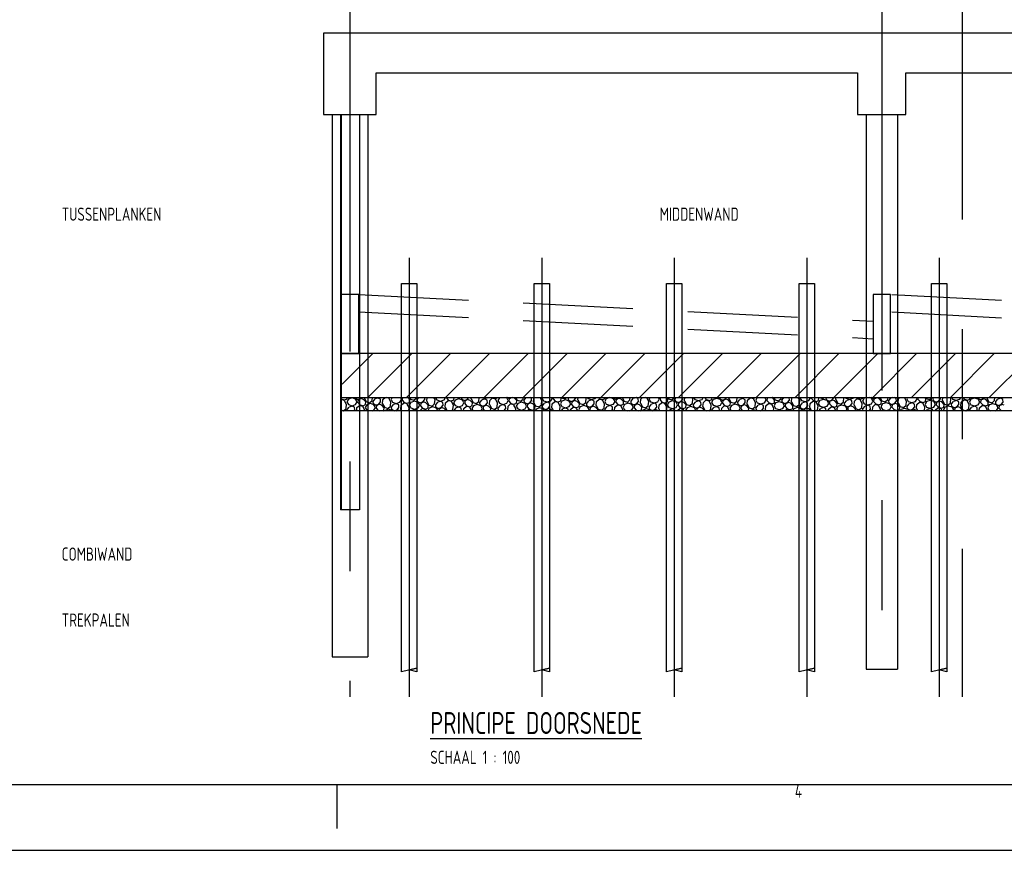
# Model space of a CAD drawing. Extents: x 0 to 1189000, y 0 to 841000.
# Tile 2 of 20: x 276791 to 500840, y 0 to 189139. Entities that reach past the tile are written whole.
import ezdxf
from ezdxf.enums import TextEntityAlignment as Align

# ---------------------------------------------------------------- set-up
doc = ezdxf.new("R2010")
doc.units = 0
doc.header["$LTSCALE"] = 10000
doc.header["$MEASUREMENT"] = 0
doc.linetypes.add('_XC00011$0$CENTER', pattern=[2, 1.25, -0.25, 0.25, -0.25])
doc.linetypes.add('_XC00011$0$HIDDEN', pattern=[0.375, 0.25, -0.125])
doc.layers.get('0').update_dxf_attribs({"linetype": 'CONTINUOUS'})
for name, color, linetype in [('101', 7, 'CONTINUOUS'), ('102', 2, 'CONTINUOUS'), ('103', 4, 'CONTINUOUS'), ('_XC00011$0$172', 2, 'CONTINUOUS'), ('_XC00011$0$173', 4, 'CONTINUOUS'), ('_XC00011$0$261', 7, 'CONTINUOUS'), ('_XC00011$0$3001', 7, 'CONTINUOUS'), ('_XC00011$0$3002', 2, 'CONTINUOUS'), ('_XC00011$0$3081', 7, 'CONTINUOUS'), ('_XC00011$0$3082', 2, 'CONTINUOUS'), ('_XC00011$0$3201', 7, 'CONTINUOUS'), ('_XC00011$0$3203', 4, 'CONTINUOUS'), ('_XC00011$0$3271', 7, 'CONTINUOUS')]:
    doc.layers.add(name, color=color, linetype=linetype)
doc.styles.add('_XC00011$0$ISO', font='ISO', dxfattribs={"width": 0.8})
doc.styles.add('ISO', font='ISO', dxfattribs={"width": 0.8})

# ---------------------------------------------------------------- blocks, each defined once
blk = doc.blocks.new('SHEET_A0')
at = {"layer": '101'}
blk.add_line((349, 5), (349, 15), dxfattribs=at)
blk.add_lwpolyline([(0, 0), (1189, 0), (1189, 841), (0, 841)], close=True, dxfattribs=at)
at = {"layer": '103'}
blk.add_lwpolyline([(15, 15), (1174, 15), (1174, 816), (15, 816)], close=True, dxfattribs=at)
at = {"layer": '101', "style": 'ISO', "width": 0.8}
for p in [(1046, 214.2), (1046, 204.2), (1046, 194.2), (1046, 184.2), (1046, 174.2), (1046, 164.2)]:
    blk.add_attdef('DATUM', text='', height=2.5, dxfattribs=at).set_placement(p, align=Align.CENTER)
blk.add_attdef('NAAM', (1039.21, 19.42), '', height=2.5, dxfattribs=at)
at = {"layer": '102', "style": 'ISO', "width": 0.8}
blk.add_text('4', height=3, dxfattribs=at).set_placement((454, 12), align=Align.CENTER)
for tag, height, p in [('DOS_NR', 3.5, (80, 809.25)), ('REV.', 2.5, (1030, 214.2)), ('REV.', 2.5, (1030, 204.2)), ('REV.', 2.5, (1030, 194.2)), ('REV.', 2.5, (1030, 184.2)), ('REV.', 2.5, (1030, 174.2)), ('REV.', 2.5, (1030, 164.2))]:
    blk.add_attdef(tag, text='', height=height, dxfattribs=at).set_placement(p, align=Align.CENTER)
for tag, p, height in [('OMSCHRIJVING', (1060, 214.2), 2.5), ('OMSCHRIJVING', (1060, 204.2), 2.5), ('OMSCHRIJVING', (1060, 194.2), 2.5), ('OMSCHRIJVING', (1060, 184.2), 2.5), ('OMSCHRIJVING', (1060, 174.2), 2.5), ('OMSCHRIJVING', (1060, 164.2), 2.5), ('SCHAAL', (1162.23, 44.76), 3)]:
    blk.add_attdef(tag, p, '', height=height, dxfattribs=at)
at = {"layer": '103', "style": 'ISO', "width": 0.8}
for tag, p in [('ONDERDEEL', (1053.97, 49.76)), ('ONDERDEEL', (1053.97, 41.26)), ('ONDERDEEL', (1053.97, 32.76)), ('TEKENINGNUMMER', (1078.12, 19.42))]:
    blk.add_attdef(tag, p, '', height=5, dxfattribs=at)
blk = doc.blocks.new('*X46')
at = {"color": 0}
for p, q in [((7214, 11291), (7272, 11273)), ((7265, 11258), (7214, 11274)), ((7311, 11174), (7265, 11257)), ((7272, 11273), (7324, 11299)), ((7352, 11294), (7317, 11231)), ((7317, 11231), (7352, 11169)), ((7324, 11299), (7327, 11328)), ((7435, 11320), (7352, 11294)), ((7518, 11294), (7435, 11320)), ((7504, 11314), (7503, 11328)), ((7556, 11285), (7504, 11314)), ((7553, 11231), (7518, 11294)), ((7518, 11169), (7553, 11231)), ((7556, 11285), (7625, 11306)), ((7576, 11214), (7582, 11279)), ((7621, 11164), (7576, 11214)), ((7582, 11279), (7634, 11305)), ((7625, 11306), (7643, 11328)), ((7695, 11286), (7634, 11305)), ((7747, 11228), (7695, 11286)), ((7712, 11319), (7713, 11328)), ((7712, 11319), (7758, 11235)), ((7741, 11169), (7747, 11228)), ((7758, 11235), (7832, 11212)), ((7832, 11212), (7892, 11263)), ((7892, 11263), (7898, 11328)), ((7916, 11240), (7963, 11297)), ((7921, 11184), (7916, 11240)), ((8031, 11318), (7963, 11297)), ((8018, 11328), (8025, 11326)), ((8025, 11326), (8032, 11328)), ((8080, 11290), (8031, 11318)), ((8042, 11176), (8086, 11230)), ((8086, 11230), (8080, 11290)), ((8129, 11189), (8138, 11284)), ((8138, 11284), (8189, 11328)), ((8272, 11311), (8218, 11328)), ((8318, 11228), (8272, 11311)), ((8273, 11328), (8279, 11326)), ((8279, 11326), (8282, 11328)), ((8309, 11134), (8318, 11229)), ((8348, 11328), (8324, 11285)), ((8324, 11285), (8358, 11222)), ((8358, 11222), (8442, 11196)), ((8442, 11196), (8525, 11222)), ((8525, 11222), (8560, 11285)), ((8560, 11285), (8536, 11328)), ((8555, 11154), (8614, 11205)), ((8583, 11268), (8588, 11328)), ((8628, 11218), (8583, 11268)), ((8689, 11182), (8614, 11205)), ((8628, 11218), (8696, 11197)), ((8696, 11197), (8748, 11223)), ((8753, 11281), (8712, 11328)), ((8775, 11218), (8741, 11155)), ((8743, 11328), (8765, 11289)), ((8748, 11223), (8753, 11281)), ((8765, 11289), (8839, 11266)), ((8859, 11244), (8775, 11218)), ((8839, 11266), (8898, 11317)), ((8942, 11218), (8859, 11244)), ((8898, 11317), (8899, 11328)), ((8922, 11293), (8952, 11328)), ((8928, 11238), (8922, 11293)), ((8980, 11209), (8928, 11238)), ((8977, 11155), (8942, 11218)), ((8980, 11209), (9048, 11230)), ((9000, 11139), (9006, 11203)), ((9006, 11203), (9058, 11229)), ((9048, 11230), (9093, 11283)), ((9118, 11210), (9058, 11229)), ((9093, 11283), (9089, 11328)), ((9170, 11152), (9118, 11210)), ((9136, 11243), (9144, 11328)), ((9136, 11243), (9182, 11159)), ((9324, 11282), (9299, 11328)), ((9315, 11188), (9324, 11282)), ((9336, 11328), (9365, 11276)), ((9340, 11164), (9387, 11221)), ((9365, 11276), (9449, 11250)), ((9455, 11242), (9387, 11221)), ((9449, 11250), (9532, 11276)), ((9504, 11215), (9455, 11242)), ((9510, 11154), (9504, 11215)), ((9532, 11276), (9561, 11328)), ((9553, 11113), (9562, 11208)), ((9562, 11208), (9621, 11259)), ((9590, 11322), (9590, 11328)), ((9634, 11272), (9590, 11322)), ((9696, 11236), (9621, 11259)), ((9634, 11272), (9702, 11251)), ((9741, 11152), (9696, 11235)), ((9702, 11251), (9755, 11277)), ((9782, 11271), (9748, 11209)), ((9748, 11209), (9782, 11146)), ((9755, 11277), (9760, 11328)), ((9866, 11297), (9782, 11271)), ((9818, 11328), (9846, 11320)), ((9846, 11320), (9856, 11328)), ((9949, 11271), (9866, 11297)), ((9935, 11292), (9931, 11328)), ((9987, 11262), (9935, 11292)), ((9983, 11209), (9949, 11271)), ((9949, 11146), (9983, 11209)), ((9987, 11262), (10055, 11284)), ((10007, 11192), (10013, 11256)), ((10013, 11256), (10065, 11283)), ((10055, 11284), (10092, 11328)), ((10125, 11264), (10065, 11283)), ((10177, 11205), (10125, 11264)), ((10143, 11296), (10146, 11328)), ((10143, 11296), (10189, 11213)), ((10172, 11147), (10177, 11205)), ((10189, 11213), (10263, 11190)), ((10263, 11190), (10322, 11241)), ((10322, 11241), (10330, 11328)), ((10346, 11217), (10394, 11274)), ((10352, 11162), (10346, 11217)), ((10377, 11328), (10455, 11304)), ((10462, 11295), (10394, 11274)), ((10455, 11304), (10534, 11328)), ((10511, 11268), (10462, 11295)), ((10472, 11154), (10517, 11207)), ((10517, 11207), (10511, 11268)), ((10560, 11167), (10569, 11261)), ((10569, 11261), (10628, 11312)), ((10702, 11289), (10628, 11312)), ((10641, 11325), (10639, 11328)), ((10641, 11325), (10709, 11304)), ((10748, 11206), (10702, 11289)), ((10709, 11304), (10757, 11328)), ((10739, 11112), (10748, 11206)), ((10789, 11325), (10755, 11263)), ((10755, 11263), (10789, 11200)), ((10799, 11328), (10789, 11325)), ((10956, 11325), (10946, 11328)), ((10990, 11263), (10956, 11325)), ((10956, 11200), (10990, 11263)), ((10994, 11316), (10972, 11328)), ((10994, 11316), (11033, 11328)), ((11013, 11246), (11019, 11310)), ((11058, 11196), (11013, 11246)), ((11019, 11310), (11056, 11328)), ((11132, 11318), (11098, 11328)), ((11184, 11259), (11132, 11318)), ((11161, 11328), (11195, 11267)), ((11179, 11201), (11184, 11259)), ((11195, 11267), (11270, 11244)), ((11289, 11221), (11206, 11196)), ((11270, 11244), (11329, 11295)), ((11373, 11196), (11289, 11221)), ((11329, 11295), (11332, 11328)), ((11353, 11271), (11400, 11328)), ((11358, 11216), (11353, 11271)), ((11411, 11187), (11358, 11216)), ((11401, 11328), (11400, 11328)), ((11411, 11187), (11479, 11208)), ((11436, 11180), (11489, 11207)), ((11479, 11208), (11523, 11261)), ((11549, 11188), (11489, 11207)), ((11518, 11322), (11506, 11328)), ((11523, 11261), (11518, 11322)), ((11566, 11221), (11575, 11315)), ((11566, 11221), (11612, 11137)), ((11575, 11315), (11591, 11328)), ((11755, 11260), (11717, 11328)), ((11746, 11165), (11755, 11260)), ((11768, 11328), (11761, 11316)), ((11761, 11316), (11796, 11254)), ((11796, 11254), (11879, 11228)), ((11886, 11220), (11817, 11198)), ((11879, 11228), (11962, 11254)), ((11935, 11192), (11886, 11220)), ((11962, 11254), (11997, 11316)), ((11997, 11316), (11990, 11328)), ((11992, 11185), (12051, 11237)), ((12020, 11300), (12023, 11328)), ((12065, 11249), (12020, 11300)), ((12126, 11213), (12051, 11237)), ((12065, 11249), (12133, 11228)), ((12172, 11130), (12126, 11213)), ((12133, 11228), (12185, 11255)), ((12191, 11313), (12177, 11328)), ((12213, 11249), (12178, 11187)), ((12185, 11254), (12191, 11313)), ((12198, 11328), (12202, 11320)), ((12202, 11320), (12277, 11297)), ((12296, 11275), (12213, 11249)), ((12277, 11297), (12312, 11328)), ((12380, 11249), (12296, 11275)), ((12360, 11325), (12363, 11328)), ((12365, 11269), (12360, 11325)), ((12418, 11240), (12365, 11269)), ((12414, 11187), (12380, 11249)), ((12418, 11240), (12486, 11261)), ((12437, 11170), (12443, 11234)), ((12443, 11234), (12496, 11260)), ((12486, 11261), (12530, 11315)), ((12556, 11242), (12496, 11260)), ((12530, 11315), (12529, 11328)), ((12608, 11183), (12556, 11242)), ((12573, 11274), (12578, 11328)), ((12573, 11274), (12619, 11191)), ((12694, 11168), (12753, 11219)), ((12762, 11313), (12753, 11328)), ((12753, 11219), (12762, 11314)), ((12777, 11195), (12824, 11252)), ((12791, 11328), (12803, 11307)), ((12803, 11307), (12886, 11282)), ((12892, 11273), (12824, 11252)), ((12886, 11282), (12969, 11307)), ((12942, 11246), (12892, 11273)), ((12947, 11185), (12942, 11246)), ((12969, 11307), (12981, 11328)), ((12990, 11145), (12999, 11239)), ((12999, 11239), (13058, 11290)), ((13072, 11303), (13049, 11328)), ((13133, 11267), (13058, 11290)), ((13072, 11303), (13140, 11282)), ((13179, 11184), (13133, 11266)), ((13140, 11282), (13192, 11308)), ((13220, 11303), (13185, 11240)), ((13185, 11240), (13220, 11178)), ((13192, 11308), (13194, 11328)), ((13301, 11328), (13220, 11303)), ((13386, 11303), (13305, 11328)), ((13372, 11323), (13371, 11328)), ((13424, 11294), (13372, 11323)), ((13421, 11240), (13386, 11303)), ((13386, 11178), (13421, 11240)), ((13424, 11294), (13493, 11315)), ((13444, 11224), (13450, 11288)), ((13489, 11174), (13444, 11224)), ((13450, 11288), (13502, 11314)), ((13493, 11315), (13503, 11328)), ((13562, 11295), (13502, 11314)), ((13615, 11237), (13562, 11295)), ((13580, 11328), (13580, 11328)), ((13580, 11328), (13626, 11245)), ((13609, 11179), (13615, 11237)), ((13626, 11245), (13700, 11221)), ((13700, 11221), (13760, 11273)), ((13760, 11273), (13765, 11328)), ((13784, 11249), (13831, 11306)), ((13789, 11194), (13784, 11249)), ((13899, 11327), (13831, 11306)), ((13948, 11300), (13899, 11327)), ((13910, 11186), (13954, 11239)), ((13954, 11239), (13948, 11300)), ((13997, 11198), (14006, 11293)), ((14006, 11293), (14047, 11328)), ((14140, 11321), (14116, 11328)), ((14186, 11237), (14140, 11320)), ((14177, 11143), (14186, 11238)), ((14211, 11328), (14192, 11294)), ((14192, 11294), (14226, 11232)), ((14226, 11232), (14310, 11206)), ((14310, 11206), (14393, 11232)), ((14393, 11232), (14428, 11294)), ((14428, 11294), (14409, 11328)), ((14423, 11163), (14482, 11214)), ((14451, 11277), (14456, 11328)), ((14495, 11227), (14451, 11277)), ((14557, 11191), (14482, 11214)), ((14495, 11227), (14564, 11206)), ((14564, 11206), (14616, 11232)), ((14621, 11291), (14588, 11328)), ((14643, 11227), (14609, 11165)), ((14616, 11328), (14633, 11298)), ((14616, 11232), (14621, 11291)), ((14633, 11298), (14707, 11275)), ((14727, 11253), (14643, 11227)), ((14707, 11275), (14766, 11326)), ((14810, 11227), (14727, 11253)), ((14766, 11326), (14767, 11328)), ((14790, 11302), (14812, 11328)), ((14796, 11247), (14790, 11302)), ((14848, 11218), (14796, 11247)), ((14845, 11165), (14810, 11227)), ((14848, 11218), (14916, 11239)), ((14868, 11148), (14874, 11212)), ((14874, 11212), (14926, 11238)), ((14916, 11239), (14961, 11293)), ((14986, 11219), (14926, 11238)), ((14961, 11293), (14957, 11328)), ((15038, 11161), (14986, 11219)), ((15004, 11252), (15011, 11328)), ((15004, 11252), (15050, 11169)), ((15192, 11291), (15172, 11328)), ((15183, 11197), (15192, 11291)), ((15207, 11173), (15255, 11230)), ((15209, 11328), (15233, 11285)), ((15233, 11285), (15317, 11259)), ((15323, 11251), (15255, 11230)), ((15317, 11259), (15400, 11285)), ((15372, 11224), (15323, 11251)), ((15378, 11163), (15372, 11224)), ((15400, 11285), (15424, 11328)), ((15421, 11122), (15430, 11217)), ((15430, 11217), (15489, 11268)), ((15502, 11281), (15460, 11328)), ((15564, 11245), (15489, 11268)), ((15502, 11281), (15570, 11260)), ((15609, 11161), (15564, 11244)), ((15570, 11260), (15623, 11286)), ((15650, 11281), (15616, 11218)), ((15616, 11218), (15650, 11156)), ((15623, 11286), (15627, 11328)), ((15734, 11307), (15650, 11281)), ((15817, 11281), (15734, 11307)), ((15802, 11301), (15800, 11328)), ((15855, 11272), (15802, 11301)), ((15851, 11218), (15817, 11281)), ((15817, 11156), (15851, 11218)), ((15855, 11272), (15923, 11293)), ((15875, 11201), (15881, 11265)), ((15881, 11265), (15933, 11292)), ((15923, 11293), (15953, 11328)), ((15993, 11273), (15933, 11292)), ((16045, 11215), (15993, 11273)), ((16010, 11306), (16013, 11328)), ((16010, 11306), (16057, 11222)), ((16040, 11156), (16045, 11215)), ((16057, 11222), (16131, 11199)), ((16131, 11199), (16190, 11250)), ((16190, 11250), (16197, 11328)), ((16214, 11227), (16262, 11284)), ((16219, 11171), (16214, 11227)), ((16330, 11305), (16262, 11284)), ((16275, 11328), (16323, 11313)), ((16323, 11313), (16372, 11328)), ((16379, 11277), (16330, 11305)), ((16340, 11163), (16385, 11217)), ((16385, 11217), (16379, 11277)), ((16428, 11176), (16436, 11271)), ((16436, 11271), (16496, 11322)), ((16570, 11298), (16496, 11322)), ((16530, 11328), (16577, 11313)), ((16616, 11215), (16570, 11298)), ((16577, 11313), (16607, 11328)), ((16607, 11121), (16616, 11216)), ((16654, 11328), (16622, 11272)), ((16622, 11272), (16657, 11209)), ((16657, 11209), (16740, 11183)), ((16740, 11183), (16824, 11209)), ((16824, 11209), (16858, 11272)), ((16858, 11272), (16827, 11328)), ((16862, 11325), (16857, 11328)), ((16862, 11325), (16871, 11328)), ((16881, 11255), (16887, 11319)), ((16926, 11205), (16881, 11255)), ((16887, 11319), (16905, 11328)), ((16926, 11205), (16994, 11184)), ((16994, 11184), (17046, 11210)), ((17000, 11327), (16995, 11328)), ((17052, 11268), (17000, 11327)), ((17034, 11328), (17063, 11276)), ((17074, 11205), (17039, 11142)), ((17046, 11210), (17052, 11268)), ((17063, 11276), (17138, 11253)), ((17157, 11231), (17074, 11205)), ((17138, 11253), (17197, 11304)), ((17241, 11205), (17157, 11231)), ((17197, 11304), (17199, 11328)), ((17221, 11280), (17261, 11328)), ((17226, 11225), (17221, 11280)), ((17279, 11196), (17226, 11225)), ((17275, 11142), (17241, 11205)), ((17279, 11196), (17347, 11217)), ((17304, 11190), (17357, 11216)), ((17347, 11217), (17391, 11270)), ((17417, 11197), (17357, 11216)), ((17391, 11270), (17386, 11328)), ((17434, 11230), (17443, 11324)), ((17434, 11230), (17480, 11146)), ((17443, 11324), (17448, 11328)), ((17623, 11269), (17590, 11328)), ((17614, 11175), (17623, 11269)), ((17631, 11328), (17629, 11326)), ((17629, 11326), (17664, 11263)), ((17638, 11151), (17685, 11208)), ((17664, 11263), (17747, 11237)), ((17754, 11229), (17685, 11208)), ((17747, 11237), (17830, 11263)), ((17803, 11202), (17754, 11229)), ((17830, 11263), (17865, 11326)), ((17860, 11195), (17919, 11246)), ((17865, 11326), (17864, 11328)), ((17888, 11309), (17890, 11328)), ((17933, 11259), (17888, 11309)), ((17994, 11223), (17919, 11246)), ((17933, 11259), (18001, 11237)), ((18040, 11139), (17994, 11222)), ((18001, 11237), (18053, 11264)), ((18081, 11258), (18046, 11196)), ((18059, 11322), (18053, 11328)), ((18053, 11264), (18059, 11322)), ((18075, 11328), (18144, 11307)), ((18164, 11284), (18081, 11258)), ((18144, 11307), (18169, 11328)), ((18247, 11258), (18164, 11284)), ((18233, 11279), (18228, 11328)), ((18286, 11249), (18233, 11279)), ((18282, 11196), (18247, 11258)), ((18286, 11249), (18354, 11271)), ((18305, 11179), (18311, 11243)), ((18311, 11243), (18363, 11270)), ((18354, 11271), (18398, 11324)), ((18424, 11251), (18363, 11270)), ((18398, 11324), (18398, 11328)), ((18476, 11192), (18424, 11251)), ((18441, 11283), (18445, 11328)), ((18441, 11283), (18487, 11200)), ((18561, 11177), (18621, 11228)), ((18621, 11228), (18630, 11323)), ((18630, 11322), (18626, 11328)), ((18645, 11204), (18692, 11261)), ((18650, 11149), (18645, 11204)), ((18664, 11328), (18671, 11317)), ((18671, 11317), (18754, 11291)), ((18760, 11282), (18692, 11261)), ((18754, 11291), (18837, 11317)), ((18809, 11255), (18760, 11282)), ((18815, 11194), (18809, 11255)), ((18837, 11317), (18844, 11328)), ((18858, 11154), (18867, 11248)), ((18867, 11248), (18926, 11299)), ((18940, 11312), (18925, 11328)), ((19001, 11276), (18926, 11299)), ((18940, 11312), (19008, 11291)), ((19047, 11193), (19001, 11276)), ((19008, 11291), (19060, 11317)), ((19088, 11312), (19053, 11250)), ((19053, 11250), (19088, 11187)), ((19060, 11317), (19061, 11328)), ((19139, 11328), (19088, 11312)), ((19254, 11312), (19203, 11328)), ((19292, 11303), (19247, 11328)), ((19289, 11250), (19254, 11312)), ((19254, 11187), (19289, 11250)), ((19292, 11303), (19361, 11324)), ((19312, 11233), (19318, 11297)), ((19357, 11183), (19312, 11233)), ((19318, 11297), (19370, 11323)), ((19361, 11324), (19364, 11328)), ((19430, 11304), (19370, 11323)), ((19483, 11246), (19430, 11304)), ((19453, 11328), (19494, 11254)), ((19477, 11188), (19483, 11246)), ((19494, 11254), (19568, 11231)), ((19588, 11208), (19505, 11183)), ((19568, 11231), (19627, 11282)), ((19671, 11183), (19588, 11208)), ((19627, 11282), (19632, 11328)), ((19652, 11258), (19699, 11315)), ((19657, 11203), (19652, 11258)), ((19709, 11174), (19657, 11203)), ((19741, 11328), (19699, 11315)), ((19778, 11195), (19822, 11248)), ((19816, 11309), (19781, 11328)), ((19822, 11248), (19816, 11309)), ((19865, 11208), (19874, 11302)), ((19865, 11208), (19911, 11124)), ((19874, 11302), (19904, 11328)), ((20053, 11247), (20008, 11328)), ((20045, 11152), (20053, 11247)), ((20074, 11328), (20060, 11303)), ((20060, 11303), (20094, 11241)), ((20094, 11241), (20178, 11215)), ((20184, 11207), (20116, 11185)), ((20178, 11215), (20261, 11241)), ((20233, 11179), (20184, 11207)), ((20261, 11241), (20296, 11303)), ((20296, 11303), (20282, 11328)), ((20291, 11172), (20350, 11224)), ((20319, 11287), (20323, 11328)), ((20363, 11236), (20319, 11287)), ((20425, 11200), (20350, 11224)), ((20363, 11236), (20432, 11215)), ((20432, 11215), (20484, 11242)), ((20489, 11300), (20464, 11328)), ((20511, 11236), (20477, 11174)), ((20484, 11241), (20489, 11300)), ((20489, 11328), (20501, 11307)), ((20501, 11307), (20575, 11284)), ((20595, 11262), (20511, 11236)), ((20575, 11284), (20626, 11328)), ((20678, 11236), (20595, 11262)), ((20658, 11312), (20672, 11328)), ((20664, 11256), (20658, 11312)), ((20716, 11227), (20664, 11256)), ((20713, 11174), (20678, 11236)), ((20716, 11227), (20784, 11248)), ((20736, 11157), (20742, 11221)), ((20742, 11221), (20794, 11247)), ((20784, 11248), (20829, 11302)), ((20854, 11229), (20794, 11247)), ((20829, 11302), (20826, 11328)), ((20906, 11170), (20854, 11229)), ((20872, 11261), (20878, 11328)), ((20872, 11261), (20918, 11178)), ((20992, 11155), (21051, 11206)), ((21060, 11300), (21045, 11328)), ((21051, 11206), (21060, 11301)), ((21075, 11182), (21123, 11239)), ((21083, 11328), (21101, 11294)), ((21101, 11294), (21184, 11269)), ((21191, 11260), (21123, 11239)), ((21184, 11269), (21268, 11294)), ((21240, 11233), (21191, 11260)), ((21246, 11172), (21240, 11233)), ((21268, 11294), (21286, 11328)), ((21289, 11132), (21298, 11226)), ((21298, 11226), (21357, 11277)), ((21370, 11290), (21336, 11328)), ((21432, 11254), (21357, 11277)), ((21370, 11290), (21438, 11269)), ((21477, 11171), (21431, 11253)), ((21438, 11269), (21491, 11295)), ((21518, 11290), (21484, 11227)), ((21484, 11227), (21518, 11165)), ((21491, 11295), (21494, 11328)), ((21601, 11316), (21518, 11290)), ((21685, 11290), (21601, 11316)), ((21670, 11310), (21669, 11328)), ((21723, 11281), (21670, 11310)), ((21719, 11227), (21685, 11290)), ((21685, 11165), (21719, 11227)), ((21723, 11281), (21791, 11302)), ((21742, 11211), (21749, 11275)), ((21787, 11161), (21742, 11211)), ((21749, 11275), (21801, 11301)), ((21791, 11302), (21813, 11328)), ((21861, 11282), (21801, 11301)), ((21913, 11224), (21861, 11282)), ((21878, 11315), (21880, 11328)), ((21878, 11315), (21924, 11232)), ((21908, 11166), (21913, 11224)), ((21924, 11232), (21999, 11208)), ((21999, 11208), (22058, 11260)), ((22058, 11260), (22065, 11328)), ((22082, 11236), (22130, 11293)), ((22087, 11181), (22082, 11236)), ((22198, 11314), (22130, 11293)), ((22172, 11328), (22191, 11322)), ((22191, 11322), (22210, 11328)), ((22247, 11287), (22198, 11314)), ((22208, 11172), (22253, 11226)), ((22253, 11226), (22247, 11287)), ((7214, 11038), (7243, 11029)), ((7243, 11029), (7302, 11080)), ((7302, 11080), (7311, 11175)), ((7326, 11056), (7373, 11113)), ((7329, 11028), (7326, 11056)), ((7352, 11169), (7435, 11143)), ((7441, 11134), (7373, 11113)), ((7435, 11143), (7518, 11169)), ((7491, 11107), (7441, 11134)), ((7481, 11028), (7496, 11046)), ((7496, 11046), (7491, 11107)), ((7541, 11028), (7548, 11100)), ((7548, 11100), (7607, 11151)), ((7682, 11128), (7607, 11151)), ((7621, 11164), (7689, 11143)), ((7728, 11045), (7682, 11128)), ((7689, 11143), (7741, 11169)), ((7726, 11028), (7728, 11045)), ((7769, 11164), (7734, 11102)), ((7734, 11102), (7769, 11039)), ((7852, 11190), (7769, 11164)), ((7769, 11039), (7804, 11028)), ((7935, 11164), (7852, 11190)), ((7900, 11028), (7935, 11039)), ((7973, 11155), (7921, 11184)), ((7970, 11102), (7935, 11164)), ((7935, 11039), (7970, 11102)), ((7973, 11155), (8042, 11176)), ((7993, 11085), (7999, 11149)), ((8038, 11035), (7993, 11085)), ((7999, 11149), (8051, 11175)), ((8038, 11035), (8059, 11028)), ((8112, 11157), (8051, 11175)), ((8164, 11098), (8112, 11157)), ((8129, 11189), (8175, 11106)), ((8135, 11028), (8158, 11040)), ((8158, 11040), (8164, 11098)), ((8175, 11106), (8249, 11083)), ((8186, 11035), (8182, 11028)), ((8269, 11061), (8186, 11035)), ((8249, 11083), (8309, 11134)), ((8352, 11035), (8269, 11061)), ((8333, 11110), (8380, 11167)), ((8338, 11055), (8333, 11110)), ((8386, 11028), (8338, 11055)), ((8356, 11028), (8352, 11035)), ((8448, 11188), (8380, 11167)), ((8399, 11028), (8459, 11047)), ((8434, 11028), (8468, 11046)), ((8497, 11161), (8448, 11188)), ((8459, 11047), (8503, 11100)), ((8525, 11028), (8468, 11046)), ((8503, 11100), (8497, 11161)), ((8546, 11060), (8555, 11154)), ((8546, 11060), (8563, 11028)), ((8735, 11099), (8689, 11181)), ((8728, 11028), (8735, 11099)), ((8741, 11155), (8775, 11093)), ((8775, 11093), (8859, 11067)), ((8789, 11028), (8797, 11037)), ((8865, 11059), (8797, 11037)), ((8859, 11067), (8942, 11093)), ((8914, 11031), (8865, 11059)), ((8915, 11028), (8914, 11031)), ((8942, 11093), (8977, 11155)), ((8976, 11028), (9031, 11076)), ((9045, 11088), (9000, 11139)), ((9106, 11052), (9031, 11076)), ((9045, 11088), (9113, 11067)), ((9119, 11028), (9106, 11052)), ((9113, 11067), (9165, 11094)), ((9192, 11088), (9159, 11028)), ((9165, 11093), (9170, 11152)), ((9182, 11159), (9256, 11136)), ((9276, 11114), (9192, 11088)), ((9256, 11136), (9315, 11188)), ((9359, 11088), (9276, 11114)), ((9345, 11108), (9340, 11164)), ((9397, 11079), (9345, 11108)), ((9392, 11028), (9359, 11088)), ((9397, 11079), (9465, 11100)), ((9419, 11028), (9423, 11073)), ((9423, 11073), (9475, 11099)), ((9465, 11100), (9510, 11154)), ((9535, 11081), (9475, 11099)), ((9582, 11028), (9535, 11081)), ((9553, 11113), (9599, 11030)), ((9599, 11030), (9604, 11028)), ((9698, 11028), (9732, 11058)), ((9732, 11058), (9741, 11153)), ((9757, 11034), (9804, 11091)), ((9757, 11028), (9757, 11034)), ((9782, 11146), (9866, 11121)), ((9872, 11112), (9804, 11091)), ((9866, 11121), (9949, 11146)), ((9921, 11085), (9872, 11112)), ((9927, 11028), (9921, 11085)), ((9974, 11028), (9979, 11078)), ((9979, 11078), (10038, 11129)), ((10051, 11142), (10007, 11192)), ((10113, 11106), (10038, 11129)), ((10051, 11142), (10119, 11121)), ((10155, 11028), (10113, 11106)), ((10119, 11121), (10172, 11147)), ((10199, 11142), (10165, 11079)), ((10165, 11079), (10193, 11028)), ((10283, 11168), (10199, 11142)), ((10366, 11142), (10283, 11168)), ((10404, 11133), (10352, 11162)), ((10400, 11079), (10366, 11142)), ((10372, 11028), (10400, 11079)), ((10404, 11133), (10472, 11154)), ((10424, 11063), (10430, 11127)), ((10454, 11028), (10424, 11063)), ((10430, 11127), (10482, 11153)), ((10542, 11134), (10482, 11153)), ((10594, 11076), (10542, 11134)), ((10560, 11167), (10606, 11084)), ((10590, 11028), (10594, 11076)), ((10606, 11084), (10680, 11060)), ((10700, 11038), (10667, 11028)), ((10680, 11060), (10739, 11112)), ((10732, 11028), (10700, 11038)), ((10763, 11088), (10811, 11145)), ((10769, 11033), (10763, 11088)), ((10776, 11028), (10769, 11033)), ((10789, 11200), (10872, 11174)), ((10879, 11166), (10811, 11145)), ((10872, 11174), (10956, 11200)), ((10928, 11139), (10879, 11166)), ((10892, 11028), (10934, 11078)), ((10934, 11078), (10928, 11139)), ((10977, 11037), (10986, 11132)), ((10977, 11037), (10982, 11028)), ((10986, 11132), (11045, 11183)), ((11119, 11160), (11045, 11183)), ((11058, 11196), (11126, 11175)), ((11165, 11076), (11119, 11159)), ((11126, 11175), (11179, 11201)), ((11161, 11028), (11165, 11077)), ((11206, 11196), (11172, 11133)), ((11172, 11133), (11206, 11071)), ((11206, 11071), (11289, 11045)), ((11296, 11036), (11269, 11028)), ((11289, 11045), (11373, 11071)), ((11311, 11028), (11296, 11036)), ((11407, 11133), (11373, 11196)), ((11373, 11071), (11407, 11133)), ((11430, 11116), (11436, 11180)), ((11475, 11066), (11430, 11116)), ((11433, 11028), (11462, 11053)), ((11536, 11030), (11462, 11053)), ((11475, 11066), (11543, 11045)), ((11537, 11028), (11536, 11030)), ((11543, 11045), (11596, 11071)), ((11601, 11130), (11549, 11188)), ((11596, 11071), (11601, 11130)), ((11623, 11066), (11602, 11028)), ((11612, 11137), (11687, 11114)), ((11706, 11092), (11623, 11066)), ((11687, 11114), (11746, 11165)), ((11790, 11066), (11706, 11092)), ((11770, 11141), (11817, 11198)), ((11775, 11086), (11770, 11141)), ((11828, 11057), (11775, 11086)), ((11811, 11028), (11790, 11066)), ((11828, 11057), (11896, 11078)), ((11851, 11028), (11853, 11051)), ((11853, 11051), (11906, 11077)), ((11896, 11078), (11940, 11132)), ((11966, 11058), (11906, 11077)), ((11940, 11132), (11935, 11192)), ((11993, 11028), (11966, 11058)), ((11983, 11091), (11992, 11185)), ((11983, 11091), (12018, 11028)), ((12154, 11028), (12163, 11036)), ((12163, 11036), (12172, 11130)), ((12178, 11187), (12213, 11124)), ((12201, 11028), (12234, 11069)), ((12213, 11124), (12296, 11098)), ((12303, 11090), (12234, 11069)), ((12296, 11098), (12380, 11124)), ((12352, 11063), (12303, 11090)), ((12355, 11028), (12352, 11063)), ((12380, 11124), (12414, 11187)), ((12407, 11028), (12409, 11056)), ((12409, 11056), (12468, 11107)), ((12482, 11120), (12437, 11170)), ((12543, 11084), (12468, 11107)), ((12482, 11120), (12550, 11099)), ((12574, 11028), (12543, 11083)), ((12550, 11099), (12602, 11125)), ((12630, 11120), (12595, 11057)), ((12595, 11057), (12611, 11028)), ((12602, 11125), (12608, 11183)), ((12619, 11191), (12694, 11168)), ((12713, 11146), (12630, 11120)), ((12797, 11120), (12713, 11146)), ((12782, 11140), (12777, 11195)), ((12835, 11111), (12782, 11140)), ((12831, 11057), (12797, 11120)), ((12815, 11028), (12831, 11057)), ((12835, 11111), (12903, 11132)), ((12854, 11040), (12860, 11104)), ((12865, 11028), (12854, 11040)), ((12860, 11104), (12913, 11131)), ((12903, 11132), (12947, 11185)), ((12973, 11112), (12913, 11131)), ((13025, 11054), (12973, 11112)), ((12990, 11145), (13036, 11061)), ((13022, 11028), (13025, 11054)), ((13036, 11061), (13111, 11038)), ((13111, 11038), (13170, 11089)), ((13170, 11089), (13179, 11184)), ((13194, 11066), (13241, 11123)), ((13197, 11028), (13194, 11066)), ((13220, 11178), (13303, 11152)), ((13309, 11144), (13241, 11123)), ((13303, 11152), (13386, 11178)), ((13359, 11116), (13309, 11144)), ((13341, 11028), (13364, 11056)), ((13364, 11056), (13359, 11116)), ((13408, 11028), (13416, 11110)), ((13416, 11110), (13475, 11161)), ((13550, 11137), (13475, 11161)), ((13489, 11174), (13557, 11152)), ((13596, 11054), (13550, 11137)), ((13557, 11152), (13609, 11179)), ((13593, 11028), (13596, 11055)), ((13637, 11173), (13602, 11111)), ((13602, 11111), (13637, 11048)), ((13720, 11199), (13637, 11173)), ((13637, 11048), (13702, 11028)), ((13803, 11173), (13720, 11199)), ((13738, 11028), (13803, 11048)), ((13841, 11164), (13789, 11194)), ((13838, 11111), (13803, 11173)), ((13803, 11048), (13838, 11111)), ((13841, 11164), (13910, 11186)), ((13861, 11094), (13867, 11158)), ((13906, 11044), (13861, 11094)), ((13867, 11158), (13919, 11184)), ((13889, 11028), (13892, 11031)), ((13902, 11028), (13892, 11031)), ((13906, 11044), (13957, 11028)), ((13980, 11166), (13919, 11184)), ((14032, 11107), (13980, 11166)), ((13984, 11028), (14026, 11049)), ((13997, 11198), (14043, 11115)), ((14026, 11049), (14032, 11107)), ((14043, 11115), (14117, 11092)), ((14054, 11044), (14045, 11028)), ((14137, 11070), (14054, 11044)), ((14117, 11092), (14177, 11143)), ((14220, 11044), (14137, 11070)), ((14201, 11119), (14248, 11176)), ((14206, 11064), (14201, 11119)), ((14258, 11035), (14206, 11064)), ((14229, 11028), (14220, 11044)), ((14316, 11197), (14248, 11176)), ((14258, 11035), (14327, 11056)), ((14284, 11029), (14336, 11055)), ((14284, 11028), (14284, 11029)), ((14365, 11170), (14316, 11197)), ((14327, 11056), (14371, 11109)), ((14397, 11036), (14336, 11055)), ((14371, 11109), (14365, 11170)), ((14404, 11028), (14397, 11036)), ((14414, 11069), (14423, 11163)), ((14414, 11069), (14436, 11028)), ((14603, 11108), (14557, 11191)), ((14595, 11028), (14603, 11108)), ((14609, 11165), (14643, 11102)), ((14643, 11102), (14727, 11076)), ((14650, 11028), (14665, 11047)), ((14733, 11068), (14665, 11047)), ((14727, 11076), (14810, 11102)), ((14782, 11041), (14733, 11068)), ((14784, 11028), (14782, 11041)), ((14810, 11102), (14845, 11165)), ((14839, 11028), (14840, 11034)), ((14840, 11034), (14899, 11085)), ((14912, 11098), (14868, 11148)), ((14974, 11062), (14899, 11085)), ((14912, 11098), (14981, 11077)), ((14992, 11028), (14974, 11061)), ((14981, 11077), (15033, 11103)), ((15060, 11097), (15026, 11035)), ((15026, 11035), (15030, 11028)), ((15033, 11103), (15038, 11161)), ((15050, 11169), (15124, 11146)), ((15144, 11123), (15060, 11097)), ((15124, 11146), (15183, 11197)), ((15227, 11097), (15144, 11123)), ((15213, 11118), (15207, 11173)), ((15265, 11088), (15213, 11118)), ((15262, 11035), (15227, 11097)), ((15258, 11028), (15262, 11035)), ((15265, 11088), (15333, 11110)), ((15286, 11028), (15291, 11082)), ((15291, 11082), (15343, 11109)), ((15333, 11110), (15378, 11163)), ((15403, 11090), (15343, 11109)), ((15455, 11031), (15403, 11090)), ((15421, 11122), (15467, 11039)), ((15455, 11028), (15455, 11031)), ((15467, 11039), (15502, 11028)), ((15555, 11028), (15600, 11067)), ((15600, 11067), (15609, 11162)), ((15624, 11043), (15672, 11100)), ((15626, 11028), (15624, 11043)), ((15650, 11156), (15734, 11130)), ((15740, 11121), (15672, 11100)), ((15734, 11130), (15817, 11156)), ((15789, 11094), (15740, 11121)), ((15795, 11033), (15789, 11094)), ((15790, 11028), (15795, 11033)), ((15841, 11028), (15847, 11087)), ((15847, 11087), (15906, 11138)), ((15919, 11151), (15875, 11201)), ((15981, 11115), (15906, 11138)), ((15919, 11151), (15987, 11130)), ((16026, 11032), (15981, 11115)), ((15987, 11130), (16040, 11156)), ((16026, 11028), (16026, 11032)), ((16067, 11151), (16033, 11089)), ((16033, 11089), (16066, 11028)), ((16151, 11177), (16067, 11151)), ((16234, 11151), (16151, 11177)), ((16272, 11142), (16219, 11171)), ((16268, 11089), (16234, 11151)), ((16235, 11028), (16268, 11089)), ((16272, 11142), (16340, 11163)), ((16292, 11072), (16298, 11136)), ((16331, 11028), (16292, 11072)), ((16298, 11136), (16350, 11162)), ((16410, 11144), (16350, 11162)), ((16462, 11085), (16410, 11144)), ((16428, 11176), (16474, 11093)), ((16457, 11028), (16462, 11085)), ((16474, 11093), (16548, 11070)), ((16568, 11047), (16505, 11028)), ((16548, 11070), (16607, 11121)), ((16630, 11028), (16568, 11047)), ((16631, 11097), (16679, 11154)), ((16636, 11042), (16631, 11097)), ((16661, 11028), (16636, 11042)), ((16747, 11175), (16679, 11154)), ((16739, 11028), (16757, 11034)), ((16796, 11148), (16747, 11175)), ((16757, 11034), (16802, 11087)), ((16758, 11028), (16767, 11033)), ((16781, 11028), (16767, 11033)), ((16802, 11087), (16796, 11148)), ((16845, 11047), (16853, 11141)), ((16845, 11047), (16855, 11028)), ((16853, 11141), (16913, 11192)), ((16987, 11169), (16913, 11192)), ((17033, 11086), (16987, 11168)), ((17028, 11028), (17033, 11086)), ((17039, 11142), (17074, 11080)), ((17074, 11080), (17157, 11054)), ((17164, 11046), (17108, 11028)), ((17157, 11054), (17241, 11080)), ((17195, 11028), (17164, 11046)), ((17241, 11080), (17275, 11142)), ((17290, 11028), (17330, 11063)), ((17298, 11126), (17304, 11190)), ((17343, 11075), (17298, 11126)), ((17404, 11039), (17330, 11063)), ((17343, 11075), (17411, 11054)), ((17410, 11028), (17404, 11039)), ((17411, 11054), (17463, 11081)), ((17469, 11139), (17417, 11197)), ((17463, 11080), (17469, 11139)), ((17491, 11075), (17465, 11028)), ((17480, 11146), (17555, 11123)), ((17574, 11101), (17491, 11075)), ((17555, 11123), (17614, 11175)), ((17658, 11075), (17574, 11101)), ((17643, 11095), (17638, 11151)), ((17696, 11066), (17643, 11095)), ((17684, 11028), (17658, 11075)), ((17696, 11066), (17764, 11087)), ((17718, 11028), (17721, 11060)), ((17721, 11060), (17774, 11086)), ((17764, 11087), (17808, 11141)), ((17834, 11068), (17774, 11086)), ((17808, 11141), (17803, 11202)), ((17869, 11028), (17834, 11068)), ((17851, 11100), (17860, 11195)), ((17851, 11100), (17891, 11028)), ((18011, 11028), (18031, 11045)), ((18031, 11045), (18040, 11140)), ((18046, 11196), (18081, 11133)), ((18061, 11028), (18102, 11078)), ((18081, 11133), (18164, 11108)), ((18171, 11099), (18102, 11078)), ((18164, 11108), (18247, 11133)), ((18220, 11072), (18171, 11099)), ((18224, 11028), (18220, 11072)), ((18247, 11133), (18282, 11196)), ((18274, 11028), (18277, 11065)), ((18277, 11065), (18336, 11116)), ((18350, 11129), (18305, 11179)), ((18411, 11093), (18336, 11116)), ((18350, 11129), (18418, 11108)), ((18447, 11028), (18411, 11092)), ((18418, 11108), (18470, 11134)), ((18498, 11129), (18463, 11066)), ((18463, 11066), (18484, 11028)), ((18470, 11134), (18476, 11192)), ((18487, 11200), (18561, 11177)), ((18581, 11155), (18498, 11129)), ((18664, 11129), (18581, 11155)), ((18703, 11120), (18650, 11149)), ((18699, 11066), (18664, 11129)), ((18678, 11028), (18699, 11066)), ((18703, 11120), (18771, 11141)), ((18722, 11050), (18728, 11114)), ((18741, 11028), (18722, 11050)), ((18728, 11114), (18780, 11140)), ((18771, 11141), (18815, 11194)), ((18841, 11121), (18780, 11140)), ((18893, 11063), (18841, 11121)), ((18858, 11154), (18904, 11071)), ((18890, 11028), (18893, 11063)), ((18904, 11071), (18979, 11047)), ((18979, 11047), (19038, 11099)), ((19038, 11099), (19047, 11193)), ((19062, 11075), (19109, 11132)), ((19066, 11028), (19062, 11075)), ((19088, 11187), (19171, 11161)), ((19177, 11153), (19109, 11132)), ((19171, 11161), (19254, 11187)), ((19226, 11126), (19177, 11153)), ((19202, 11028), (19232, 11065)), ((19232, 11065), (19226, 11126)), ((19275, 11028), (19284, 11119)), ((19284, 11119), (19343, 11170)), ((19418, 11147), (19343, 11170)), ((19357, 11183), (19425, 11162)), ((19464, 11063), (19418, 11146)), ((19425, 11162), (19477, 11188)), ((19460, 11028), (19464, 11064)), ((19505, 11183), (19470, 11120)), ((19470, 11120), (19505, 11058)), ((19505, 11058), (19588, 11032)), ((19588, 11032), (19671, 11058)), ((19706, 11120), (19671, 11183)), ((19671, 11058), (19706, 11120)), ((19709, 11174), (19778, 11195)), ((19729, 11103), (19735, 11167)), ((19774, 11053), (19729, 11103)), ((19735, 11167), (19787, 11194)), ((19746, 11028), (19760, 11040)), ((19799, 11028), (19760, 11040)), ((19774, 11053), (19842, 11032)), ((19847, 11175), (19787, 11194)), ((19842, 11032), (19894, 11058)), ((19900, 11117), (19847, 11175)), ((19894, 11058), (19900, 11117)), ((19922, 11053), (19908, 11028)), ((19911, 11124), (19985, 11101)), ((20005, 11079), (19922, 11053)), ((19985, 11101), (20045, 11152)), ((20088, 11053), (20005, 11079)), ((20069, 11128), (20116, 11185)), ((20074, 11073), (20069, 11128)), ((20126, 11044), (20074, 11073)), ((20102, 11028), (20088, 11053)), ((20126, 11044), (20195, 11065)), ((20151, 11028), (20152, 11038)), ((20152, 11038), (20204, 11064)), ((20195, 11065), (20239, 11119)), ((20264, 11045), (20204, 11064)), ((20239, 11119), (20233, 11179)), ((20280, 11028), (20264, 11045)), ((20282, 11078), (20291, 11172)), ((20282, 11078), (20309, 11028)), ((20470, 11117), (20425, 11200)), ((20462, 11028), (20471, 11117)), ((20477, 11174), (20511, 11111)), ((20510, 11028), (20533, 11056)), ((20511, 11111), (20595, 11085)), ((20601, 11077), (20533, 11056)), ((20595, 11085), (20678, 11111)), ((20650, 11050), (20601, 11077)), ((20652, 11028), (20650, 11050)), ((20678, 11111), (20713, 11174)), ((20706, 11028), (20708, 11043)), ((20708, 11043), (20767, 11094)), ((20780, 11107), (20736, 11157)), ((20842, 11071), (20767, 11094)), ((20780, 11107), (20849, 11086)), ((20865, 11028), (20842, 11070)), ((20849, 11086), (20901, 11112)), ((20928, 11107), (20894, 11044)), ((20894, 11044), (20903, 11028)), ((20901, 11112), (20906, 11170)), ((20918, 11178), (20992, 11155)), ((21012, 11133), (20928, 11107)), ((21095, 11107), (21012, 11133)), ((21081, 11127), (21075, 11182)), ((21133, 11098), (21081, 11127)), ((21130, 11044), (21095, 11107)), ((21121, 11028), (21130, 11044)), ((21133, 11098), (21201, 11119)), ((21153, 11028), (21159, 11091)), ((21159, 11091), (21211, 11118)), ((21201, 11119), (21246, 11172)), ((21271, 11099), (21211, 11118)), ((21323, 11041), (21271, 11099)), ((21289, 11132), (21335, 11048)), ((21322, 11028), (21323, 11041)), ((21335, 11048), (21400, 11028)), ((21413, 11028), (21468, 11076)), ((21468, 11076), (21477, 11171)), ((21492, 11053), (21540, 11109)), ((21495, 11028), (21492, 11053)), ((21518, 11165), (21601, 11139)), ((21608, 11131), (21540, 11109)), ((21601, 11139), (21685, 11165)), ((21657, 11103), (21608, 11131)), ((21651, 11028), (21663, 11043)), ((21663, 11043), (21657, 11103)), ((21708, 11028), (21715, 11097)), ((21715, 11097), (21774, 11148)), ((21849, 11124), (21774, 11148)), ((21787, 11161), (21855, 11139)), ((21894, 11041), (21849, 11124)), ((21855, 11139), (21908, 11166)), ((21893, 11028), (21894, 11042)), ((21935, 11160), (21901, 11098)), ((21901, 11098), (21935, 11035)), ((22019, 11186), (21935, 11160)), ((21935, 11035), (21958, 11028)), ((22102, 11160), (22019, 11186)), ((22079, 11028), (22102, 11035)), ((22140, 11151), (22087, 11181)), ((22136, 11098), (22102, 11160)), ((22102, 11035), (22136, 11098)), ((22140, 11151), (22208, 11172)), ((22159, 11081), (22166, 11145)), ((22204, 11031), (22159, 11081)), ((22166, 11145), (22218, 11171)), ((22204, 11031), (22213, 11028)), ((22278, 11153), (22218, 11171))]:
    blk.add_line(p, q, dxfattribs=at)
blk = doc.blocks.new('_XC00011')
at = {"layer": '_XC00011$0$261', "linetype": '_XC00011$0$CENTER'}
for p, q in [((21315.84484, 27883.63032), (21315.84484, 4513.78593)), ((7386.84484, 24875.13878), (7386.84484, 4513.78593)), ((19490.84484, 23990.03574), (19490.84484, 4513.78593))]:
    blk.add_line(p, q, dxfattribs=at)
at = {"layer": '_XC00011$0$261', "color": 7, "linetype": '_XC00011$0$CENTER'}
for p, q in [((8736.84484, 14513.73914), (8736.84484, 4513.78593)), ((11751.84484, 14513.73914), (11751.84484, 4513.78593)), ((14766.84484, 14513.73914), (14766.84484, 4513.78593)), ((17781.84484, 14513.73914), (17781.84484, 4513.78593)), ((20796.84484, 14513.73914), (20796.84484, 4513.78593))]:
    blk.add_line(p, q, dxfattribs=at)
at = {"layer": '_XC00011$0$3001'}
for p, q in [((7604.34484, 17775.15347), (7604.34484, 12328.15347)), ((7604.34484, 11028.15347), (7604.34484, 8775.15347))]:
    blk.add_line(p, q, dxfattribs=at)
at = {"layer": '_XC00011$0$3001', "linetype": '_XC00011$0$HIDDEN'}
for p, q in [((7604.34484, 12328.15347), (7604.34484, 11028.15347)), ((7793.34484, 12328.15347), (7793.34484, 11028.15347)), ((19135.84484, 12328.15347), (19135.84484, 11028.15347)), ((19845.84484, 12328.15347), (19845.84484, 11028.15347))]:
    blk.add_line(p, q, dxfattribs=at)
at = {"layer": '_XC00011$0$3002'}
for p, q in [((6980.34484, 17775.15347), (6980.34484, 5428.15347)), ((7169.34484, 17775.15347), (7169.34484, 8775.15347)), ((7189.34484, 17775.15347), (7189.34484, 8775.15347)), ((7793.34484, 17775.15347), (7793.34484, 12328.15347)), ((19135.84484, 17775.15347), (19135.84484, 12328.15347)), ((19845.84484, 17775.15347), (19845.84484, 12328.15347)), ((7793.34484, 11028.15347), (7793.34484, 5428.15347)), ((19135.84484, 11028.15347), (19135.84484, 5141.64832)), ((19845.84484, 11028.15347), (19845.84484, 5141.64832)), ((7604.34484, 8775.15347), (7169.34484, 8775.15347)), ((6980.34484, 5428.15347), (7793.34484, 5428.15347)), ((19135.84484, 5141.64832), (19845.84484, 5141.64832))]:
    blk.add_line(p, q, dxfattribs=at)
at = {"layer": '_XC00011$0$3081'}
for points in [[(7169.34484, 15274.66903, 0, 200, 0), (6869.34484, 15274.66903, 0, 0, 0), (762.40289, 15274.66903, 0, 0, 0)], [(19084.34484, 15274.66903, 0, 200, 0), (18784.34484, 15274.66903, 0, 0, 0), (14369.14879, 15274.66903, 0, 0, 0)], [(6934.31621, 7554.83529, 0, 200, 0), (6634.31621, 7554.83529, 0, 0, 0), (762.40289, 7554.83529, 0, 0, 0)], [(13997.97996, 6032.77669, 0, 200, 0), (13697.97996, 6032.77669, 0, 0, 0), (771.79801, 6032.77669, 0, 0, 0)], [(8564.44698, 6032.77669, 0, 200, 0), (8264.44698, 6032.77669, 0, 0, 0), (8076.92222, 6032.77669, 0, 0, 0)], [(11607.0395, 6032.77669, 0, 200, 0), (11307.0395, 6032.77669, 0, 0, 0), (11119.51474, 6032.77669, 0, 0, 0)], [(13537.61902, 6032.77669, 0, 200, 0), (13237.61902, 6032.77669, 0, 0, 0), (13033.18305, 6032.77669, 0, 0, 0)]]:
    blk.add_lwpolyline(points, format="xyseb", dxfattribs=at)
at = {"layer": '_XC00011$0$3201', "linetype": '_XC00011$0$HIDDEN'}
for p, q in [((7586.84484, 13678.15347), (19290.84484, 13068.56785)), ((19717.07486, 13677.46498), (35921.34484, 12828.8429)), ((7586.84484, 13278.15347), (19290.84484, 12668.56785)), ((19717.07486, 13277.46498), (35921.34484, 12428.8429))]:
    blk.add_line(p, q, dxfattribs=at)
at = {"layer": '_XC00011$0$3201'}
for points in [[(8911.84484, 5169.08717), (8561.84484, 5081.58717), (8561.84484, 13928.15347), (8911.84484, 13928.15347), (8911.84484, 5081.58717), (8736.84484, 5125.33717)], [(11926.84484, 5169.08717), (11576.84484, 5081.58717), (11576.84484, 13928.15347), (11926.84484, 13928.15347), (11926.84484, 5081.58717), (11751.84484, 5125.33717)], [(14941.84484, 5169.08717), (14591.84484, 5081.58717), (14591.84484, 13928.15347), (14941.84484, 13928.15347), (14941.84484, 5081.58717), (14766.84484, 5125.33717)], [(17956.84484, 5169.08717), (17606.84484, 5081.58717), (17606.84484, 13928.15347), (17956.84484, 13928.15347), (17956.84484, 5081.58717), (17781.84484, 5125.33717)], [(20971.84484, 5169.08717), (20621.84484, 5081.58717), (20621.84484, 13928.15347), (20971.84484, 13928.15347), (20971.84484, 5081.58717), (20796.84484, 5125.33717)]]:
    blk.add_lwpolyline(points, close=True, dxfattribs=at)
at = {"layer": '_XC00011$0$3201', "linetype": '_XC00011$0$HIDDEN'}
for points in [[(7186.84484, 12328.15347), (7586.84484, 12328.15347), (7586.84484, 13678.15347), (7186.84484, 13678.15347)], [(19290.84484, 12328.15347), (19690.84484, 12328.15347), (19690.84484, 13678.15347), (19290.84484, 13678.15347)]]:
    blk.add_lwpolyline(points, close=True, dxfattribs=at)
at = {"layer": '_XC00011$0$3203'}
for points in [[(20040.84484, 17775.15347), (20040.84484, 18725.15347), (35727.84484, 18725.15347), (35727.84484, 17775.15347), (36927.84484, 17775.15347), (36927.84484, 19625.15347), (36927.84484, 19625.15347), (6786.84484, 19625.15347), (6786.84484, 17775.15347), (7986.84484, 17775.15347), (7986.84484, 18725.15347), (18940.84484, 18725.15347), (18940.84484, 17775.15347)], [(36530.34484, 11328.15347), (36530.34484, 12328.15347), (7189.34484, 12328.15347), (7189.34484, 11328.15347)]]:
    blk.add_lwpolyline(points, close=True, dxfattribs=at)
blk.add_lwpolyline([(36530.34484, 11328.15347), (36530.34484, 11028.15347), (7189.34484, 11028.15347), (7189.34484, 11328.15347)], dxfattribs=at)
at = {"layer": '_XC00011$0$3271', "color": 0}
for p, q in [((7214.34484, 11633.76223), (7908.73608, 12328.15347)), ((7792.61956, 11328.15347), (8792.61956, 12328.15347)), ((8676.50304, 11328.15347), (9676.50304, 12328.15347)), ((9560.38651, 11328.15347), (10560.38651, 12328.15347)), ((10444.26999, 11328.15347), (11444.26999, 12328.15347)), ((11328.15347, 11328.15347), (12328.15347, 12328.15347)), ((12212.03694, 11328.15347), (13212.03694, 12328.15347)), ((13095.92042, 11328.15347), (14095.92042, 12328.15347)), ((13979.8039, 11328.15347), (14979.8039, 12328.15347)), ((14863.68737, 11328.15347), (15863.68737, 12328.15347)), ((15747.57085, 11328.15347), (16747.57085, 12328.15347)), ((16631.45433, 11328.15347), (17631.45433, 12328.15347)), ((17515.3378, 11328.15347), (18515.3378, 12328.15347)), ((18399.22128, 11328.15347), (19399.22128, 12328.15347)), ((19283.10475, 11328.15347), (20283.10475, 12328.15347)), ((20166.98823, 11328.15347), (21166.98823, 12328.15347)), ((21050.87171, 11328.15347), (22050.87171, 12328.15347)), ((21934.75518, 11328.15347), (22934.75518, 12328.15347))]:
    blk.add_line(p, q, dxfattribs=at)
at = {"layer": '_XC00011$0$3271'}
blk.add_blockref('*X46', (0, 0), dxfattribs=at)
at = {"layer": '_XC00011$0$172', "style": '_XC00011$0$ISO', "width": 0.8}
blk.add_text('SCHAAL 1 : 100', height=300, dxfattribs=at).set_placement((9216.27109, 2986.80462))
at = {"layer": '_XC00011$0$173', "style": '_XC00011$0$ISO', "width": 0.8}
blk.add_text('%%UPRINCIPE DOORSNEDE', height=500, dxfattribs=at).set_placement((9216.27109, 3668.34854))
at = {"layer": '_XC00011$0$3082', "style": '_XC00011$0$ISO', "width": 0.8}
for s, p in [('TUSSENPLANKEN', (829.52524, 15354.02796)), ('MIDDENWAND', (14436.27114, 15354.02796)), ('COMBIWAND', (829.52524, 7614.23532)), ('TREKPALEN', (829.52524, 6112.13563))]:
    blk.add_text(s, height=300, dxfattribs=at).set_placement(p)

msp = doc.modelspace()

# ---------------------------------------------------------------- block references
for name, p, xscale, yscale, zscale in [('SHEET_A0', (0, 0), 1000, 1000, 1000), ('_XC00011', (278059.6502, -10190.0822), 10, 10, 10)]:
    msp.add_blockref(name, p, dxfattribs=dict(xscale=xscale, yscale=yscale, zscale=zscale))

doc.saveas('drawing.dxf')
